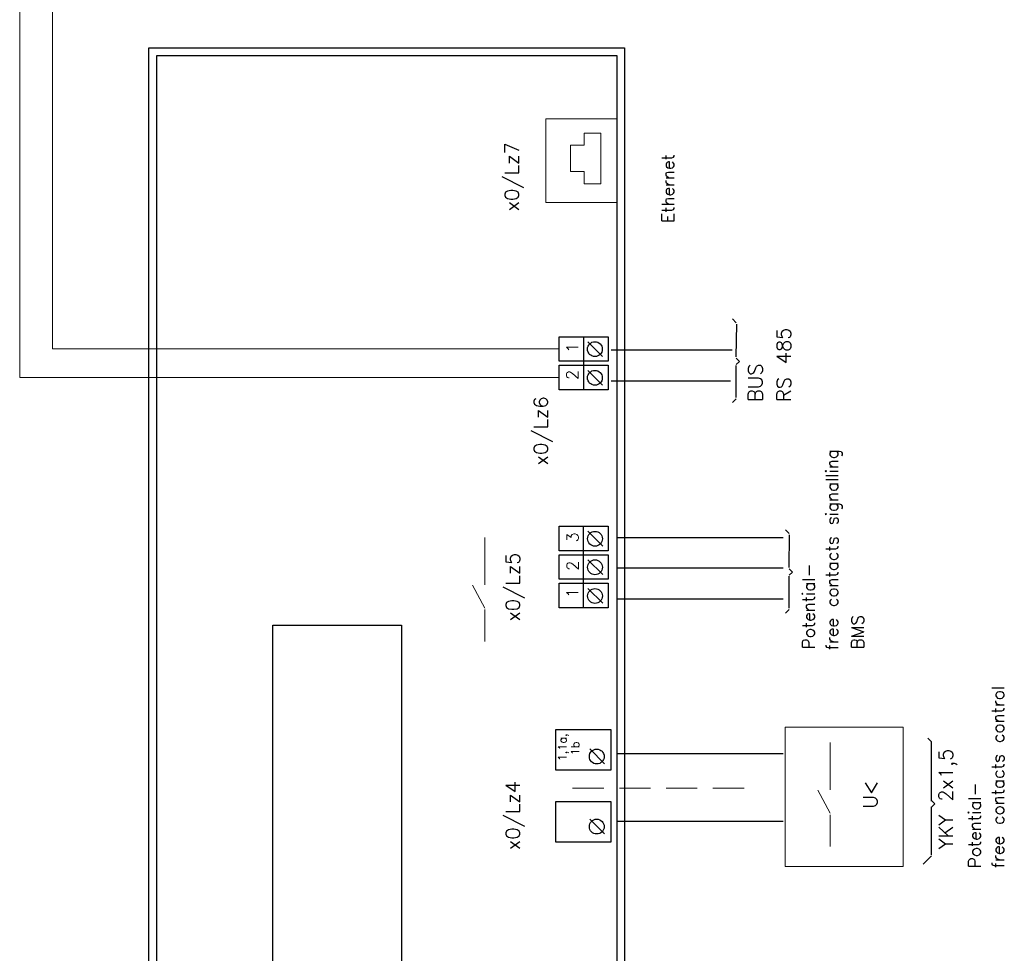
# Model space of a CAD drawing. Extents: x -74 to 2493, y 2827 to 3927.
# Tile 8 of 13: x 1202 to 1360, y 3227 to 3376. Entities that reach past the tile are written whole.
import ezdxf

# ---------------------------------------------------------------- set-up
doc = ezdxf.new("R2010")
doc.units = 0
doc.header["$MEASUREMENT"] = 0
doc.linetypes.add('DASHED2', pattern=[0.375, 0.25, -0.125])
doc.layers.get('0').update_dxf_attribs({"linetype": 'CONTINUOUS'})
doc.styles.get("Standard").update_dxf_attribs({"font": 'txt.shx'})

msp = doc.modelspace()

# ---------------------------------------------------------------- linework, layer by layer
for p, q in [((1316.65, 3327.75), (1316.05, 3328.35)), ((1316.65, 3322.28), (1316.73, 3327.53)), ((1292.2, 3317.05), (1292.2, 3325.56)), ((1292.83, 3324.71), (1295.22, 3322.33)), ((1296.57, 3323.39), (1315.99, 3323.39)), ((1317.16, 3321.54), (1316.65, 3322.05)), ((1316.65, 3321.03), (1317.16, 3321.54)), ((1316.65, 3315.78), (1316.65, 3320.91)), ((1292.83, 3320.11), (1295.22, 3317.73)), ((1296.57, 3318.42), (1315.74, 3318.42)), ((1316.65, 3315.56), (1316.05, 3314.96)), ((1292.18, 3286.59), (1292.18, 3295.1)), ((1292.86, 3294.29), (1295.24, 3291.91)), ((1325.14, 3293.94), (1324.54, 3294.54)), ((1325.14, 3288.48), (1325.21, 3293.73)), ((1297.66, 3293.32), (1324.18, 3293.32)), ((1292.18, 3282.03), (1292.18, 3290.54)), ((1292.86, 3289.73), (1295.24, 3287.35)), ((1297.66, 3288.41), (1324.18, 3288.41)), ((1325.65, 3287.74), (1325.14, 3288.25)), ((1325.14, 3287.23), (1325.65, 3287.74)), ((1325.14, 3281.98), (1325.14, 3287.1)), ((1292.86, 3285.13), (1295.24, 3282.75)), ((1297.66, 3283.44), (1324.18, 3283.44)), ((1325.14, 3281.75), (1324.54, 3281.15)), ((1293.15, 3259.37), (1295.53, 3256.98)), ((1348.49, 3250.57), (1347.98, 3251.08)), ((1347.98, 3250.06), (1348.49, 3250.57)), ((1347.98, 3242.39), (1347.98, 3250.08)), ((1293.15, 3248.13), (1295.53, 3245.74)), ((1297.66, 3247.81), (1324.18, 3247.81)), ((1347.96, 3242.23), (1346.64, 3240.91))]:
    msp.add_line(p, q)
at = {"lineweight": 0}
for p, q in [((1276.34, 3285.72), (1276.34, 3293.31)), ((1274.34, 3285.63), (1276.33, 3281.96)), ((1276.34, 3276.62), (1276.34, 3281.72)), ((1331.73, 3252.83), (1331.73, 3260.42)), ((1329.73, 3252.74), (1331.72, 3249.07)), ((1331.73, 3243.73), (1331.73, 3248.83))]:
    msp.add_line(p, q, dxfattribs=at)
at = {"ltscale": 10}
for p, q in [((1347.98, 3260.5), (1347.38, 3261.1)), ((1347.98, 3251.01), (1347.98, 3260.59)), ((1297.66, 3258.62), (1324.18, 3258.62))]:
    msp.add_line(p, q, dxfattribs=at)
at = {"linetype": 'DASHED2', "lineweight": 0, "ltscale": 20}
msp.add_line((1290.41, 3253.07), (1320.21, 3253.07), dxfattribs=at)
at = {"color": 3, "lineweight": 0}
for points in [[(1207.01, 3323.55), (1207.01, 3659.98)], [(1201.74, 3318.97), (1201.74, 3655.41)], [(1288.24, 3323.55), (1207.01, 3323.55)], [(1288.24, 3318.97), (1201.74, 3318.97)]]:
    msp.add_lwpolyline(points, dxfattribs=at)
at = {"color": 10, "linetype": 'Continuous'}
for points in [[(1222.45, 3048.01), (1222.45, 3371.87), (1298.75, 3371.87), (1298.75, 3048.01)], [(1223.71, 3049.27), (1223.71, 3370.61), (1297.49, 3370.61), (1297.49, 3049.27)]]:
    msp.add_lwpolyline(points, close=True, dxfattribs=at)
at = {"lineweight": 0}
for points in [[(1286.13, 3347.05), (1286.13, 3360.46), (1297.49, 3360.46), (1297.49, 3347.05)], [(1294.92, 3350.05), (1292.29, 3350.05), (1292.29, 3352.01), (1290.05, 3352.01), (1290.05, 3356.21), (1292.29, 3356.21), (1292.29, 3358.17), (1294.92, 3358.17)], [(1324.48, 3240.49), (1324.48, 3262.85), (1343.42, 3262.85), (1343.42, 3240.49)]]:
    msp.add_lwpolyline(points, close=True, dxfattribs=at)
for points in [[(1288.24, 3325.51), (1296.1, 3325.51), (1296.1, 3321.58), (1288.24, 3321.58)], [(1288.24, 3320.94), (1296.1, 3320.94), (1296.1, 3317.01), (1288.24, 3317.01)], [(1288.26, 3295.09), (1296.12, 3295.09), (1296.12, 3291.16), (1288.26, 3291.16)], [(1288.26, 3290.53), (1296.12, 3290.53), (1296.12, 3286.6), (1288.26, 3286.6)], [(1288.26, 3285.96), (1296.12, 3285.96), (1296.12, 3282.03), (1288.26, 3282.03)], [(1242.33, 3110.44), (1242.33, 3279.25), (1262.97, 3279.25), (1262.97, 3110.44)], [(1287.71, 3255.97), (1287.71, 3262.48), (1296.53, 3262.48), (1296.53, 3255.97)], [(1287.71, 3244.41), (1287.71, 3250.92), (1296.53, 3250.92), (1296.53, 3244.41)]]:
    msp.add_lwpolyline(points, close=True)
for centre in [(1293.98, 3323.51), (1293.98, 3318.91), (1294, 3293.09), (1294, 3288.52), (1294, 3283.92), (1294.29, 3258.16), (1294.29, 3246.92)]:
    msp.add_circle(centre, 1.19)

# ---------------------------------------------------------------- texts
for s, height, p in [('x0/Lz7', 2.283, (1281.8, 3345.64)), ('Ethernet', 1.98, (1306.71, 3343.78)), ('1', 1.87, (1291.32, 3322.93)), ('RS 485', 2.286, (1325.42, 3315.04)), ('BUS', 2.286, (1320.86, 3315.04)), ('2', 1.87, (1291.28, 3318.57)), ('x0/Lz6', 2.283, (1286.45, 3304.88)), ('free contacts signalling', 1.98, (1332.99, 3275.2)), ('3', 1.87, (1291.34, 3292.51)), ('x0/Lz5', 2.283, (1281.96, 3279.82)), ('2', 1.87, (1291.34, 3287.95)), ('Potential-', 1.98, (1329.23, 3275.37)), ('1', 1.87, (1291.3, 3283.59)), ('BMS', 1.98, (1337.1, 3275.37)), ('free contacts control', 1.98, (1359.6, 3240.25)), ('1,1a,', 1.317, (1289.42, 3257.41)), ('1b', 1.317, (1291.47, 3258.36)), ('YKY 2x1,5', 2.286, (1351.4, 3243.28)), ('U<', 2.286, (1339.3, 3249.81)), ('x0/Lz4', 2.283, (1281.96, 3243.17)), ('Potential-', 1.98, (1355.88, 3240.25))]:
    msp.add_text(s, height=height, rotation=90).set_placement(p)

doc.saveas('drawing.dxf')
